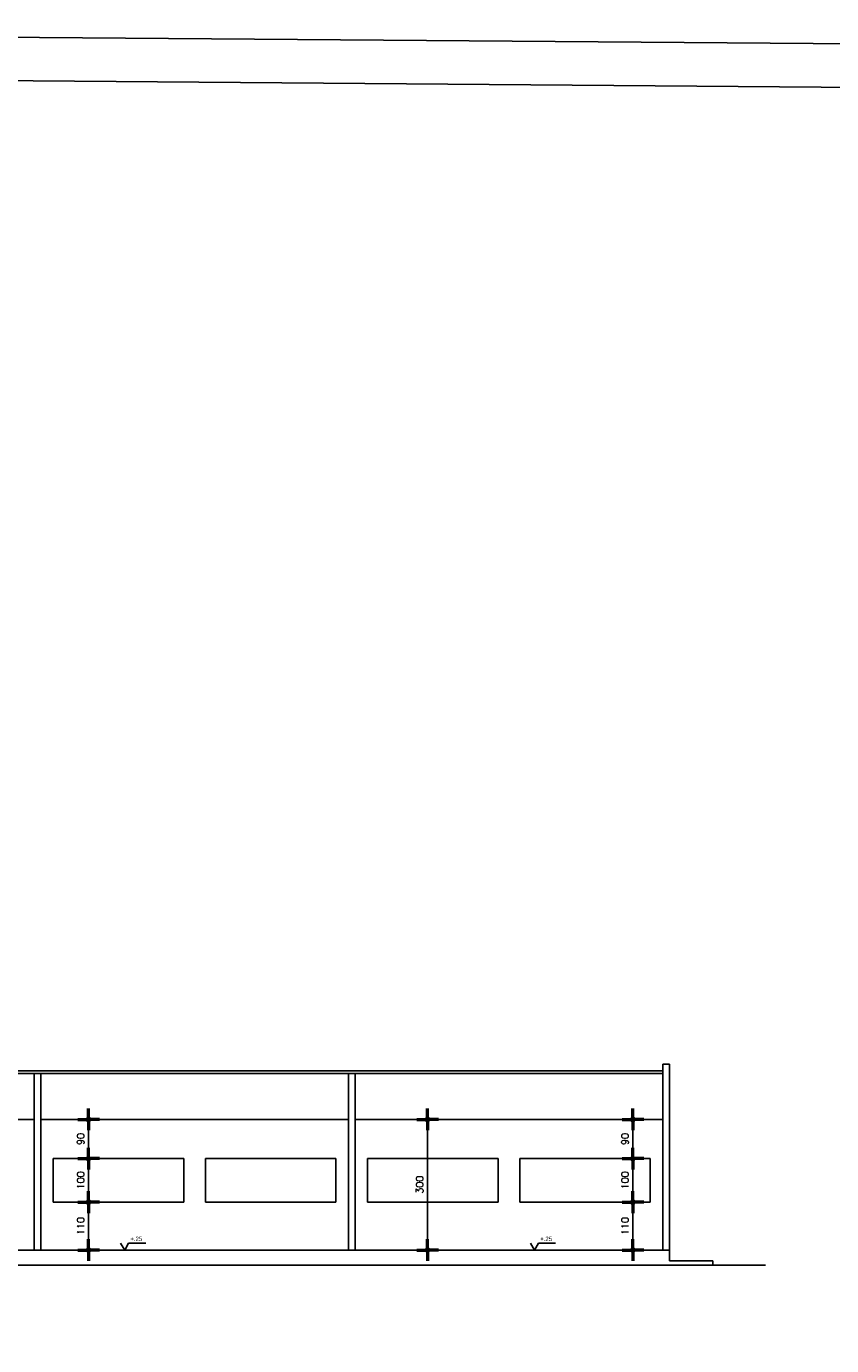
# Model space of a CAD drawing. Header units: inches. Extents: x -33917 to -601, y 26730 to 64098.
# Tile 60 of 80: x -16899 to -15048, y 29774 to 32804. Entities that reach past the tile are written whole.
import ezdxf

# ---------------------------------------------------------------- set-up
doc = ezdxf.new("R2010")
doc.units = ezdxf.units.IN
doc.header["$LTSCALE"] = 0.8
doc.header["$MEASUREMENT"] = 0
doc.header["$PDMODE"] = 2
doc.layers.add('Parede', color=7, linetype='Continuous', lineweight=50)
doc.layers.add('texto', color=7, linetype='Continuous')
doc.styles.add('R', font='romans.shx')
doc.dimstyles.new('100', dxfattribs={"dimscale": 2, "dimtxt": 14, "dimasz": 1, "dimexe": 1, "dimexo": 1, "dimgap": 5, "dimtad": 1, "dimdec": 0, "dimdsep": 46, "dimtxsty": 'R', "dimblk1": 'COTA', "dimblk2": 'COTA', "dimsah": 1, "dimcen": 1, "dimse1": 1, "dimse2": 1, "dimclrt": 7, "dimaunit": 1, "dimadec": 0, "dimazin": 0, "dimtfac": 1, "dimtdec": 0, "dimtmove": 2, "dimatfit": 3, "dimldrblk": 'COTA', "dimfxl": 1, "dimtolj": 1, "dimarcsym": 0})

# ---------------------------------------------------------------- blocks, each defined once
blk = doc.blocks.new('COTA')
h = blk.add_hatch(color=256)
h.paths.add_polyline_path([(0, 1.5, 0.414214), (-1.5, 0), (0, 0)])
h.paths.add_polyline_path([(1.5, 0), (0, 0), (0, -1.5, 0.414214)])
h.paths.add_polyline_path([(0, 1.5), (0, 0), (1.5, 0, 0.414214)])
h.paths.add_polyline_path([(0, 0), (-1.5, 0, 0.414214), (0, -1.5)])
for p, q in [((0, 0), (-12.5, 0)), ((0, 12.5), (0, 0)), ((0, -12.5), (0, 0)), ((0, 0), (12.5, 0))]:
    blk.add_line(p, q)
blk.add_circle((0, 0), 1.5)
blk = doc.blocks.new('*D158')
at = {"layer": 'Defpoints', "color": 0, "lineweight": -3, "transparency": 16777216}
for p in [(-15504.4, 30103.5), (-15504.4, 30103.5), (-15504.4, 29993.5)]:
    blk.add_point(p, dxfattribs=at)
at = {"layer": 'Parede', "color": 0, "lineweight": -2, "transparency": 16777216}
blk.add_line((-15504.4, 29995.5), (-15504.4, 30101.5), dxfattribs=at)
at = {"layer": 'Parede', "color": 0, "lineweight": -2, "transparency": 16777216, "xscale": 2, "yscale": 2, "zscale": 2}
for p, rotation in [((-15504.4, 30103.5), 90), ((-15504.4, 29993.5), 270)]:
    blk.add_blockref('COTA', p, dxfattribs=dict(at, rotation=rotation))
at = {"layer": 'Parede', "color": 7, "lineweight": -3, "transparency": 16777216, "insert": (-15522.4, 30048.5), "char_height": 16, "attachment_point": 5, "rotation": 90, "style": 'R'}
blk.add_mtext('\\A1;110', dxfattribs=at)
blk = doc.blocks.new('*D159')
at = {"layer": 'Defpoints', "color": 0, "lineweight": -3, "transparency": 16777216}
for p in [(-15504.4, 30203.5), (-15504.4, 30203.5), (-15504.4, 30103.5)]:
    blk.add_point(p, dxfattribs=at)
at = {"layer": 'Parede', "color": 0, "lineweight": -2, "transparency": 16777216}
blk.add_line((-15504.4, 30105.5), (-15504.4, 30201.5), dxfattribs=at)
at = {"layer": 'Parede', "color": 0, "lineweight": -2, "transparency": 16777216, "xscale": 2, "yscale": 2, "zscale": 2}
for p, rotation in [((-15504.4, 30203.5), 90), ((-15504.4, 30103.5), 270)]:
    blk.add_blockref('COTA', p, dxfattribs=dict(at, rotation=rotation))
at = {"layer": 'Parede', "color": 7, "lineweight": -3, "transparency": 16777216, "insert": (-15522.4, 30153.5), "char_height": 16, "attachment_point": 5, "rotation": 90, "style": 'R'}
blk.add_mtext('\\A1;100', dxfattribs=at)
blk = doc.blocks.new('*D160')
at = {"layer": 'Defpoints', "color": 0, "lineweight": -3, "transparency": 16777216}
for p in [(-15504.4, 30293.5), (-15504.4, 30293.5), (-15504.4, 30203.5)]:
    blk.add_point(p, dxfattribs=at)
at = {"layer": 'Parede', "color": 0, "lineweight": -2, "transparency": 16777216}
blk.add_line((-15504.4, 30205.5), (-15504.4, 30291.5), dxfattribs=at)
at = {"layer": 'Parede', "color": 0, "lineweight": -2, "transparency": 16777216, "xscale": 2, "yscale": 2, "zscale": 2}
for p, rotation in [((-15504.4, 30293.5), 90), ((-15504.4, 30203.5), 270)]:
    blk.add_blockref('COTA', p, dxfattribs=dict(at, rotation=rotation))
at = {"layer": 'Parede', "color": 7, "lineweight": -3, "transparency": 16777216, "insert": (-15522.4, 30248.5), "char_height": 16, "attachment_point": 5, "rotation": 90, "style": 'R'}
blk.add_mtext('\\A1;90', dxfattribs=at)
blk = doc.blocks.new('*D161')
at = {"layer": 'Defpoints', "color": 0, "lineweight": -3, "transparency": 16777216}
for p in [(-15984.7, 30293.5), (-15976.4, 30293.5), (-15984.7, 29993.5)]:
    blk.add_point(p, dxfattribs=at)
at = {"layer": 'Parede', "color": 0, "lineweight": -2, "transparency": 16777216}
blk.add_line((-15976.4, 29995.5), (-15976.4, 30291.5), dxfattribs=at)
at = {"layer": 'Parede', "color": 0, "lineweight": -2, "transparency": 16777216, "xscale": 2, "yscale": 2, "zscale": 2}
for p, rotation in [((-15976.4, 30293.5), 90), ((-15976.4, 29993.5), 270)]:
    blk.add_blockref('COTA', p, dxfattribs=dict(at, rotation=rotation))
at = {"layer": 'Parede', "color": 7, "lineweight": -3, "transparency": 16777216, "insert": (-15994.4, 30143.5), "char_height": 16, "attachment_point": 5, "rotation": 90, "style": 'R'}
blk.add_mtext('\\A1;300', dxfattribs=at)
blk = doc.blocks.new('*D162')
at = {"layer": 'Defpoints', "color": 0, "lineweight": -3, "transparency": 16777216}
for p in [(-16760.7, 30103.5), (-16755.7, 30103.5), (-16760.7, 29993.5)]:
    blk.add_point(p, dxfattribs=at)
at = {"layer": 'Parede', "color": 0, "lineweight": -2, "transparency": 16777216}
blk.add_line((-16755.7, 29995.5), (-16755.7, 30101.5), dxfattribs=at)
at = {"layer": 'Parede', "color": 0, "lineweight": -2, "transparency": 16777216, "xscale": 2, "yscale": 2, "zscale": 2}
for p, rotation in [((-16755.7, 30103.5), 90), ((-16755.7, 29993.5), 270)]:
    blk.add_blockref('COTA', p, dxfattribs=dict(at, rotation=rotation))
at = {"layer": 'Parede', "color": 7, "lineweight": -3, "transparency": 16777216, "insert": (-16773.7, 30048.5), "char_height": 16, "attachment_point": 5, "rotation": 90, "style": 'R'}
blk.add_mtext('\\A1;110', dxfattribs=at)
blk = doc.blocks.new('*D163')
at = {"layer": 'Defpoints', "color": 0, "lineweight": -3, "transparency": 16777216}
for p in [(-16755.7, 30203.5), (-16755.7, 30203.5), (-16760.7, 30103.5)]:
    blk.add_point(p, dxfattribs=at)
at = {"layer": 'Parede', "color": 0, "lineweight": -2, "transparency": 16777216}
blk.add_line((-16755.7, 30105.5), (-16755.7, 30201.5), dxfattribs=at)
at = {"layer": 'Parede', "color": 0, "lineweight": -2, "transparency": 16777216, "xscale": 2, "yscale": 2, "zscale": 2}
for p, rotation in [((-16755.7, 30203.5), 90), ((-16755.7, 30103.5), 270)]:
    blk.add_blockref('COTA', p, dxfattribs=dict(at, rotation=rotation))
at = {"layer": 'Parede', "color": 7, "lineweight": -3, "transparency": 16777216, "insert": (-16773.7, 30153.5), "char_height": 16, "attachment_point": 5, "rotation": 90, "style": 'R'}
blk.add_mtext('\\A1;100', dxfattribs=at)
blk = doc.blocks.new('*D164')
at = {"layer": 'Defpoints', "color": 0, "lineweight": -3, "transparency": 16777216}
for p in [(-16755.7, 30293.5), (-16755.7, 30293.5), (-16755.7, 30203.5)]:
    blk.add_point(p, dxfattribs=at)
at = {"layer": 'Parede', "color": 0, "lineweight": -2, "transparency": 16777216}
blk.add_line((-16755.7, 30205.5), (-16755.7, 30291.5), dxfattribs=at)
at = {"layer": 'Parede', "color": 0, "lineweight": -2, "transparency": 16777216, "xscale": 2, "yscale": 2, "zscale": 2}
for p, rotation in [((-16755.7, 30293.5), 90), ((-16755.7, 30203.5), 270)]:
    blk.add_blockref('COTA', p, dxfattribs=dict(at, rotation=rotation))
at = {"layer": 'Parede', "color": 7, "lineweight": -3, "transparency": 16777216, "insert": (-16773.7, 30248.5), "char_height": 16, "attachment_point": 5, "rotation": 90, "style": 'R'}
blk.add_mtext('\\A1;90', dxfattribs=at)

msp = doc.modelspace()

# ---------------------------------------------------------------- linework, layer by layer
at = {"layer": 'Parede', "lineweight": -3}
for p, q in [((-18495.653, 30405.235), (-15435.653, 30405.235)), ((-18495.653, 30399.235), (-15435.653, 30399.235)), ((-16880.653, 29993.497), (-16880.653, 30399.235)), ((-16865.653, 29993.497), (-16865.653, 30399.235)), ((-16158.153, 29993.497), (-16158.153, 30399.235)), ((-16143.153, 29993.497), (-16143.153, 30399.235)), ((-15435.653, 29993.497), (-15435.653, 30420.235)), ((-15435.653, 30420.235), (-15420.653, 30420.235)), ((-15420.653, 30383.497), (-15420.653, 30420.235)), ((-15420.653, 29993.497), (-15420.653, 30383.497)), ((-17680.653, 30293.497), (-16880.653, 30293.497)), ((-16865.653, 30293.497), (-16158.153, 30293.497)), ((-16143.153, 30293.497), (-15435.653, 30293.497)), ((-16836.903, 30203.497), (-16536.903, 30203.497)), ((-16836.903, 30103.497), (-16836.903, 30203.497)), ((-16536.903, 30103.497), (-16536.903, 30203.497)), ((-16486.903, 30203.497), (-16186.903, 30203.497)), ((-16486.903, 30103.497), (-16486.903, 30203.497)), ((-16186.903, 30103.497), (-16186.903, 30203.497)), ((-16114.403, 30103.497), (-16114.403, 30203.497)), ((-16114.403, 30203.497), (-15814.403, 30203.497)), ((-15814.403, 30103.497), (-15814.403, 30203.497)), ((-15764.403, 30103.497), (-15764.403, 30203.497)), ((-15764.403, 30203.497), (-15464.403, 30203.497)), ((-15464.403, 30103.497), (-15464.403, 30203.497)), ((-16836.903, 30103.497), (-16536.903, 30103.497)), ((-16486.903, 30103.497), (-16186.903, 30103.497)), ((-16114.403, 30103.497), (-15814.403, 30103.497)), ((-15764.403, 30103.497), (-15464.403, 30103.497)), ((-16682.221, 30009.004), (-16672.342, 29993.497)), ((-16672.342, 29993.497), (-16663.874, 30009.004)), ((-16663.874, 30009.004), (-16624.356, 30009.004)), ((-15740.126, 30009.004), (-15730.247, 29993.497)), ((-15730.247, 29993.497), (-15721.779, 30009.004)), ((-15721.779, 30009.004), (-15682.261, 30009.004)), ((-18510.653, 29993.497), (-15420.653, 29993.497)), ((-15420.653, 29993.497), (-15420.653, 29968.497)), ((-15199.368, 29958.497), (-19696.857, 29958.497)), ((-15320.653, 29968.497), (-15420.653, 29968.497)), ((-15320.653, 29968.497), (-15320.653, 29958.497))]:
    msp.add_line(p, q, dxfattribs=at)
at = {"layer": 'texto'}
for points in [[(-20130.345, 26804.442), (-11730.345, 26738.875), (-11730.345, 32738.875), (-20130.345, 32804.442)], [(-20030.345, 26904.442), (-11830.345, 26838.875), (-11830.345, 32638.875), (-20030.345, 32704.442)]]:
    msp.add_lwpolyline(points, close=True, dxfattribs=at)

# ---------------------------------------------------------------- texts
at = {"layer": 'Parede', "lineweight": -3}
for p in [(-16659.579, 30014.133), (-15717.484, 30014.133)]:
    msp.add_text('+.25', height=10, dxfattribs=at).set_placement(p)

# ---------------------------------------------------------------- dimensions: what is measured, and where the dimension line sits
for base, p1, p2, picture, middle in [((-16755.667, 30293.497), (-16755.667, 30203.497), (-16755.667, 30293.497), '*D164', (-16773.667, 30248.497)), ((-15976.365, 30293.497), (-15984.733, 29993.497), (-15984.733, 30293.497), '*D161', (-15994.365, 30143.497)), ((-15504.429, 30293.497), (-15504.429, 30203.497), (-15504.429, 30293.497), '*D160', (-15522.429, 30248.497)), ((-16755.667, 30203.497), (-16760.688, 30103.497), (-16755.667, 30203.497), '*D163', (-16773.667, 30153.497)), ((-15504.429, 30203.497), (-15504.429, 30103.497), (-15504.429, 30203.497), '*D159', (-15522.429, 30153.497)), ((-16755.667, 30103.497), (-16760.688, 29993.497), (-16760.688, 30103.497), '*D162', (-16773.667, 30048.497)), ((-15504.429, 30103.497), (-15504.429, 29993.497), (-15504.429, 30103.497), '*D158', (-15522.429, 30048.497))]:
    dim = msp.add_linear_dim(base=base, p1=p1, p2=p2, angle=90, dimstyle='100', override={"dimtxt": 8}, dxfattribs=at)
    dim.commit()
    dim.dimension.update_dxf_attribs({"geometry": picture, "text_midpoint": middle})

doc.saveas('drawing.dxf')
